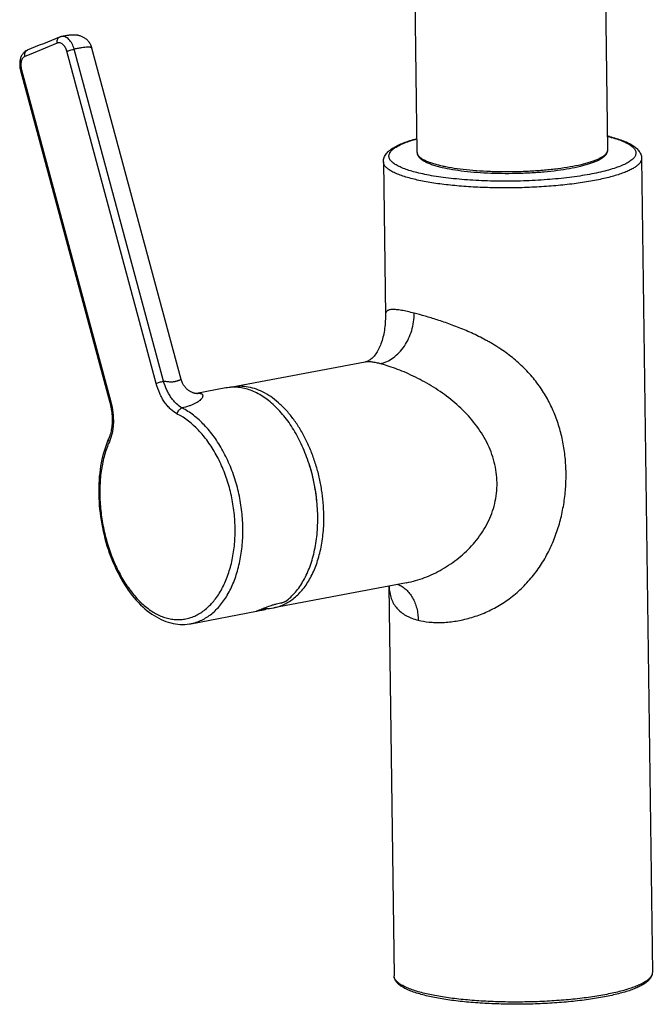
# Model space of a CAD drawing. Header units: millimetres. Extents: x -338 to 402, y -289 to 364.
# Tile 1 of 5: x -229 to -117, y -289 to -114. Entities that reach past the tile are written whole.
import ezdxf

# ---------------------------------------------------------------- set-up
doc = ezdxf.new("R2010")
doc.units = ezdxf.units.MM
doc.header["$LTSCALE"] = 23.1
doc.layers.get('0').update_dxf_attribs({"linetype": 'CONTINUOUS'})

msp = doc.modelspace()

# ---------------------------------------------------------------- linework, layer by layer
at = {"color": 7, "linetype": 'CONTINUOUS'}
for p, q in [((-159.53, -75.01), (-158.7, -137.5)), ((-124.71, -137.05), (-125.53, -74.56)), ((-222.38, -117), (-222.38, -117)), ((-200.72, -178), (-216.61, -118.94)), ((-228.14, -119.35), (-228.14, -119.35)), ((-229.34, -122.92), (-213.42, -182.07)), ((-164.68, -139.19), (-164.32, -166.57)), ((-118.68, -138.59), (-116.77, -283.58)), ((-167.96, -174.87), (-191.61, -179.32)), ((-192.75, -179.48), (-197.98, -180.47)), ((-160.55, -214.18), (-184.22, -218.63)), ((-163.69, -214.77), (-162.77, -284.19)), ((-185.7, -218.84), (-185.67, -218.95)), ((-198.97, -221.46), (-187.3, -219.26))]:
    msp.add_line(p, q, dxfattribs=at)
at = {"color": 9, "linetype": 'CONTINUOUS'}
for p, q in [((-203.85, -178.3), (-219.77, -119.15)), ((-205.17, -178.67), (-221.08, -119.52)), ((-229.16, -122.81), (-213.24, -181.96)), ((-185.95, -218.86), (-185.92, -219))]:
    msp.add_line(p, q, dxfattribs=at)
at = {"color": 7, "linetype": 'CONTINUOUS'}
for points in [[(-222.06, -116.9), (-222.09, -116.91), (-222.18, -116.93), (-222.27, -116.96), (-222.35, -116.99), (-222.38, -117)], [(-216.61, -118.94), (-216.64, -118.85), (-216.69, -118.7), (-216.75, -118.55), (-216.81, -118.4), (-216.89, -118.26), (-216.97, -118.12), (-217.06, -117.98), (-217.16, -117.85), (-217.26, -117.73), (-217.37, -117.61), (-217.48, -117.49), (-217.6, -117.39), (-217.73, -117.29), (-217.85, -117.2), (-217.98, -117.12), (-218.11, -117.05), (-218.24, -116.98), (-218.36, -116.92), (-218.49, -116.87), (-218.61, -116.82), (-218.73, -116.78), (-218.84, -116.75), (-218.95, -116.73), (-219.05, -116.7), (-219.15, -116.68), (-219.26, -116.67), (-219.36, -116.66), (-219.46, -116.64), (-219.56, -116.64), (-219.67, -116.63), (-219.77, -116.63), (-219.88, -116.63), (-219.99, -116.63), (-220.09, -116.63), (-220.2, -116.63), (-220.32, -116.64), (-220.43, -116.65), (-220.55, -116.66), (-220.68, -116.67), (-220.81, -116.69), (-220.96, -116.71), (-221.1, -116.73), (-221.25, -116.75), (-221.41, -116.78), (-221.57, -116.81), (-221.75, -116.84), (-222.06, -116.9)], [(-228.14, -119.35), (-228.18, -119.37), (-228.28, -119.42), (-228.38, -119.47), (-228.48, -119.53), (-228.58, -119.61), (-228.67, -119.68), (-228.76, -119.77), (-228.84, -119.86), (-228.93, -119.96), (-229, -120.07), (-229.07, -120.18), (-229.14, -120.3), (-229.2, -120.42), (-229.26, -120.56), (-229.31, -120.69), (-229.35, -120.83), (-229.39, -120.98), (-229.42, -121.13), (-229.45, -121.28), (-229.47, -121.43), (-229.48, -121.59), (-229.48, -121.74), (-229.48, -121.9), (-229.48, -122.05), (-229.47, -122.21), (-229.45, -122.36), (-229.43, -122.52), (-229.4, -122.67), (-229.36, -122.82), (-229.34, -122.92)], [(-164.32, -166.57), (-164.32, -166.86), (-164.32, -167.21), (-164.34, -167.55), (-164.36, -167.88), (-164.39, -168.22), (-164.42, -168.55), (-164.46, -168.88), (-164.51, -169.2), (-164.57, -169.52), (-164.63, -169.83), (-164.69, -170.14), (-164.77, -170.45), (-164.85, -170.74), (-164.93, -171.04), (-165.03, -171.32), (-165.12, -171.6), (-165.22, -171.86), (-165.33, -172.11), (-165.44, -172.36), (-165.56, -172.59), (-165.67, -172.82), (-165.8, -173.03), (-165.93, -173.24), (-166.06, -173.43), (-166.19, -173.62), (-166.33, -173.79), (-166.47, -173.95), (-166.62, -174.1), (-166.76, -174.23), (-166.9, -174.35), (-167.05, -174.46), (-167.19, -174.56), (-167.34, -174.64), (-167.48, -174.71), (-167.62, -174.77), (-167.75, -174.82), (-167.87, -174.85), (-167.96, -174.87)], [(-198.1, -180.46), (-198.15, -180.45), (-198.21, -180.45), (-198.27, -180.44), (-198.33, -180.42), (-198.4, -180.41), (-198.48, -180.39), (-198.55, -180.36), (-198.64, -180.33), (-198.72, -180.3), (-198.81, -180.26), (-198.9, -180.22), (-198.99, -180.18), (-199.09, -180.12), (-199.19, -180.07), (-199.29, -180), (-199.39, -179.93), (-199.49, -179.85), (-199.6, -179.77), (-199.7, -179.68), (-199.8, -179.58), (-199.9, -179.48), (-200, -179.37), (-200.09, -179.25), (-200.18, -179.13), (-200.27, -179.01), (-200.35, -178.87), (-200.43, -178.74), (-200.5, -178.6), (-200.56, -178.45), (-200.62, -178.3), (-200.68, -178.15), (-200.72, -178)], [(-197.99, -180.47), (-198.02, -180.47), (-198.06, -180.46), (-198.1, -180.46)], [(-197.95, -180.47), (-197.96, -180.47), (-197.97, -180.47), (-197.99, -180.47)], [(-213.42, -182.07), (-213.36, -182.32), (-213.29, -182.63), (-213.22, -182.93), (-213.17, -183.24), (-213.12, -183.54), (-213.08, -183.85), (-213.05, -184.15), (-213.03, -184.44), (-213.01, -184.74), (-213, -185.03), (-213, -185.31), (-213.01, -185.6), (-213.03, -185.88), (-213.05, -186.15), (-213.08, -186.42), (-213.11, -186.68), (-213.16, -186.94), (-213.21, -187.19), (-213.27, -187.44), (-213.33, -187.67), (-213.4, -187.9), (-213.48, -188.12), (-213.56, -188.33)], [(-213.56, -188.33), (-213.83, -188.96), (-214.03, -189.47), (-214.22, -190), (-214.39, -190.54), (-214.55, -191.1), (-214.7, -191.66), (-214.84, -192.24), (-214.96, -192.83), (-215.06, -193.43), (-215.15, -194.03), (-215.23, -194.64), (-215.3, -195.27), (-215.35, -195.89), (-215.38, -196.53), (-215.4, -197.17), (-215.41, -197.81), (-215.41, -198.46), (-215.39, -199.11), (-215.35, -199.77), (-215.31, -200.42), (-215.25, -201.08), (-215.17, -201.74), (-215.09, -202.4), (-214.99, -203.05), (-214.87, -203.71), (-214.75, -204.36), (-214.61, -205.01), (-214.46, -205.66), (-214.29, -206.3), (-214.12, -206.94), (-213.93, -207.58), (-213.73, -208.2), (-213.52, -208.82), (-213.29, -209.44), (-213.06, -210.04), (-212.81, -210.64), (-212.56, -211.22), (-212.29, -211.8), (-212.01, -212.36), (-211.72, -212.92), (-211.42, -213.46), (-211.11, -213.99), (-210.8, -214.51), (-210.47, -215.01), (-210.13, -215.5), (-209.79, -215.97), (-209.44, -216.43), (-209.08, -216.87), (-208.71, -217.3), (-208.33, -217.7), (-207.95, -218.09), (-207.56, -218.46), (-207.17, -218.82), (-206.77, -219.15), (-206.36, -219.46), (-205.95, -219.75), (-205.54, -220.02), (-205.12, -220.27), (-204.7, -220.5), (-204.28, -220.71), (-203.86, -220.9), (-203.43, -221.06), (-203.01, -221.2), (-202.58, -221.32), (-202.16, -221.42), (-201.73, -221.49), (-201.31, -221.55), (-200.89, -221.58), (-200.47, -221.59), (-200.05, -221.58), (-199.63, -221.55), (-199.22, -221.5), (-198.97, -221.46)]]:
    msp.add_lwpolyline(points, dxfattribs=at)
for centre, radius, start, end in [((142.18, -1019.4), 973.26, 111.99854, 112.36439), ((-131.98, -164.89), 31.12, 76.3222, 76.536), ((-131.74, -163.88), 30.08, 75.8474, 76.3229), ((-191.34, -186.98), 7.63, 92.0577, 100.6353), ((-190.22, -186.75), 7.56, 100.6561, 102.4222), ((-205.87, -202.35), 29.47, 3.8159, 17.9577), ((-186.18, -218.97), 0.5, 15.0582, 43.2295), ((-185.63, -211.1), 7.66, 269.2746, 280.6097)]:
    msp.add_arc(centre, radius, start, end, dxfattribs=at)
at = {"color": 9, "linetype": 'CONTINUOUS'}
for centre, radius, start, end in [((148.09, -1035.94), 989.96, 112.00135, 112.36156), ((-131.6, -162.31), 28.48, 75.8446, 76.0455), ((-131.36, -161.34), 27.47, 75.3161, 75.8455), ((-197.41, -183.95), 3.53, 98.9185, 99.2671), ((-178.82, -208.91), 12.24, 233.4202, 234.3681), ((-117.84, -283.59), 1.07, 358.7156, 0.754)]:
    msp.add_arc(centre, radius, start, end, dxfattribs=at)
for points, knots in [([(-222.78, -118.07), (-222.81, -117.96), (-222.84, -117.74), (-222.78, -117.42), (-222.65, -117.19), (-222.51, -117.06), (-222.43, -117.02), (-222.38, -117)], [0, 0, 0, 0, 0.277882, 0.538113, 0.776231, 0.889221, 1, 1, 1, 1]), ([(-219.77, -119.15), (-219.86, -118.81), (-220.05, -118.32), (-220.4, -117.76), (-220.7, -117.41), (-221.02, -117.14), (-221.36, -116.96), (-221.71, -116.87), (-221.95, -116.88), (-222.06, -116.9)], [0, 0, 0, 0, 0.301831, 0.4426, 0.573568, 0.693696, 0.803244, 0.904119, 1, 1, 1, 1]), ([(-221.08, -119.52), (-221.15, -119.27), (-221.28, -118.93), (-221.55, -118.53), (-221.78, -118.3), (-222.02, -118.12), (-222.28, -118.02), (-222.54, -118), (-222.7, -118.04), (-222.78, -118.07)], [0, 0, 0, 0, 0.304057, 0.444701, 0.574528, 0.692844, 0.800751, 0.901448, 1, 1, 1, 1]), ([(-221.08, -119.52), (-220.99, -119.48), (-220.79, -119.41), (-220.46, -119.31), (-220.11, -119.22), (-219.88, -119.17), (-219.77, -119.15)], [0, 0, 0, 0, 0.212112, 0.474296, 0.749824, 1, 1, 1, 1]), ([(-216.61, -118.94), (-216.61, -118.93), (-216.63, -118.9), (-216.69, -118.86), (-216.76, -118.84), (-216.85, -118.82), (-216.97, -118.8), (-217.11, -118.8), (-217.27, -118.8), (-217.53, -118.8), (-217.91, -118.84), (-218.45, -118.91), (-219.08, -119.01), (-219.53, -119.1), (-219.77, -119.15)], [0, 0, 0, 0, 0.014474, 0.032522, 0.055976, 0.085538, 0.121503, 0.164174, 0.213812, 0.270637, 0.4066, 0.573918, 0.774979, 1, 1, 1, 1]), ([(-228.54, -120.42), (-228.62, -120.45), (-228.77, -120.54), (-228.95, -120.75), (-229.1, -121.01), (-229.2, -121.32), (-229.26, -121.67), (-229.28, -122.17), (-229.22, -122.56), (-229.16, -122.81)], [0, 0, 0, 0, 0.093167, 0.194501, 0.306647, 0.430156, 0.563944, 0.705731, 1, 1, 1, 1]), ([(-228.54, -120.42), (-228.57, -120.31), (-228.6, -120.09), (-228.54, -119.77), (-228.41, -119.54), (-228.26, -119.41), (-228.18, -119.37), (-228.14, -119.35)], [0, 0, 0, 0, 0.275735, 0.535055, 0.774032, 0.888022, 1, 1, 1, 1]), ([(-229.16, -122.81), (-229.18, -122.82), (-229.22, -122.84), (-229.27, -122.86), (-229.29, -122.88), (-229.31, -122.89), (-229.33, -122.9), (-229.34, -122.91), (-229.34, -122.92)], [0, 0, 0, 0, 0.407413, 0.572446, 0.710515, 0.821235, 0.904859, 1, 1, 1, 1]), ([(-124.39, -134.77), (-123.97, -134.87), (-123.2, -135.1), (-122.28, -135.43), (-121.63, -135.71), (-121.22, -135.92), (-120.85, -136.13), (-120.53, -136.35), (-120.26, -136.57), (-120.04, -136.79), (-119.88, -137.02), (-119.76, -137.25), (-119.7, -137.48), (-119.69, -137.72), (-119.74, -137.96), (-119.84, -138.19), (-119.99, -138.43), (-120.2, -138.66), (-120.45, -138.88), (-120.76, -139.11), (-121.11, -139.33), (-121.67, -139.64), (-122.5, -140), (-123.63, -140.4), (-124.93, -140.78), (-126.39, -141.14), (-128, -141.46), (-129.73, -141.75), (-132.25, -142.1), (-135.6, -142.42), (-139.77, -142.64), (-144, -142.69), (-148.15, -142.56), (-151.48, -142.3), (-153.98, -142.01), (-155.69, -141.76), (-157.27, -141.47), (-158.28, -141.24), (-158.75, -141.12)], [0, 0, 0, 0, 0.027963, 0.052473, 0.063405, 0.073449, 0.082612, 0.090916, 0.098398, 0.105116, 0.111163, 0.116669, 0.121813, 0.126819, 0.131927, 0.137364, 0.143317, 0.149924, 0.157283, 0.165456, 0.174485, 0.184391, 0.20686, 0.232845, 0.262218, 0.29478, 0.330282, 0.368433, 0.408907, 0.495375, 0.586615, 0.679333, 0.770173, 0.855859, 0.895809, 0.933355, 0.968179, 1, 1, 1, 1]), ([(-158.75, -141.12), (-159.13, -141.03), (-159.84, -140.83), (-160.83, -140.5), (-161.69, -140.16), (-162.4, -139.79), (-162.96, -139.42), (-163.32, -139.08), (-163.52, -138.8), (-163.62, -138.6), (-163.68, -138.39), (-163.7, -138.18), (-163.68, -137.98), (-163.62, -137.77), (-163.51, -137.57), (-163.31, -137.28), (-162.95, -136.93), (-162.39, -136.54), (-161.67, -136.16), (-160.82, -135.8), (-159.82, -135.44), (-159.11, -135.23), (-158.73, -135.13)], [0, 0, 0, 0, 0.096058, 0.182155, 0.257975, 0.32342, 0.378728, 0.424681, 0.444687, 0.463122, 0.480439, 0.497195, 0.514001, 0.531467, 0.550133, 0.570434, 0.61711, 0.673234, 0.739531, 0.816207, 0.903141, 1, 1, 1, 1]), ([(-158.7, -137.5), (-158.7, -137.55), (-158.69, -137.66), (-158.64, -137.82), (-158.56, -137.97), (-158.4, -138.19), (-158.12, -138.45), (-157.69, -138.74), (-157.14, -139.02), (-156.48, -139.28), (-155.72, -139.53), (-155.17, -139.68), (-154.88, -139.76)], [0, 0, 0, 0, 0.033664, 0.068543, 0.105723, 0.146093, 0.238792, 0.350223, 0.48191, 0.634308, 0.807214, 1, 1, 1, 1]), ([(-154.88, -139.76), (-154.6, -139.83), (-154, -139.97), (-152.71, -140.22), (-150.95, -140.49), (-148.68, -140.72), (-146.24, -140.88), (-143.69, -140.96), (-141.1, -140.95), (-138.53, -140.85), (-136.03, -140.68), (-133.66, -140.42), (-131.48, -140.09), (-129.81, -139.76), (-128.61, -139.45), (-127.82, -139.22), (-127.11, -138.98), (-126.48, -138.73), (-125.95, -138.46), (-125.5, -138.2), (-125.15, -137.92), (-124.9, -137.64), (-124.76, -137.39), (-124.71, -137.2), (-124.7, -137.1), (-124.71, -137.05)], [0, 0, 0, 0, 0.028347, 0.058863, 0.12578, 0.199361, 0.278003, 0.359961, 0.443397, 0.526434, 0.607204, 0.683902, 0.754837, 0.818487, 0.847168, 0.873568, 0.897575, 0.919109, 0.938128, 0.954644, 0.968747, 0.980662, 0.990821, 0.995478, 1, 1, 1, 1]), ([(-159.52, -142.24), (-159.91, -142.14), (-160.65, -141.94), (-161.68, -141.6), (-162.57, -141.24), (-163.31, -140.86), (-163.9, -140.47), (-164.28, -140.12), (-164.49, -139.83), (-164.6, -139.62), (-164.66, -139.41), (-164.68, -139.26), (-164.68, -139.19)], [0, 0, 0, 0, 0.192785, 0.365693, 0.51809, 0.649777, 0.761208, 0.853907, 0.894277, 0.931457, 0.966336, 1, 1, 1, 1]), ([(-118.68, -138.59), (-118.68, -138.65), (-118.69, -138.78), (-118.76, -139.04), (-118.9, -139.3), (-119.1, -139.55), (-119.35, -139.81), (-119.77, -140.13), (-120.37, -140.49), (-121.09, -140.85), (-121.93, -141.19), (-122.89, -141.52), (-123.96, -141.83), (-125.14, -142.13), (-126.41, -142.41), (-128.28, -142.76), (-130.8, -143.14), (-134, -143.49), (-137.39, -143.73), (-140.87, -143.85), (-144.38, -143.87), (-147.82, -143.76), (-151.12, -143.55), (-154.19, -143.23), (-156.58, -142.87), (-158.32, -142.53), (-159.13, -142.34), (-159.52, -142.24)], [0, 0, 0, 0, 0.004522, 0.009178, 0.019338, 0.025051, 0.031268, 0.045371, 0.061886, 0.080904, 0.102438, 0.126445, 0.152844, 0.181525, 0.212355, 0.245179, 0.316113, 0.39281, 0.473578, 0.556613, 0.640047, 0.722003, 0.800644, 0.874223, 0.941138, 0.971654, 1, 1, 1, 1]), ([(-165.3, -175.14), (-164.89, -175.07), (-164.05, -174.8), (-162.89, -174.12), (-161.83, -173.19), (-160.9, -172.04), (-160.15, -170.71), (-159.6, -169.25), (-159.26, -167.72), (-159.19, -166.68), (-159.2, -166.17)], [0, 0, 0, 0, 0.10829, 0.222415, 0.342871, 0.469107, 0.59988, 0.733358, 0.867448, 1, 1, 1, 1]), ([(-159.2, -166.17), (-159.6, -166.06), (-160.35, -165.88), (-161.26, -165.7), (-161.92, -165.59), (-162.34, -165.54), (-162.73, -165.51), (-163.07, -165.5), (-163.37, -165.52), (-163.64, -165.57), (-163.86, -165.65), (-164.03, -165.76), (-164.17, -165.92), (-164.26, -166.1), (-164.31, -166.32), (-164.32, -166.48), (-164.32, -166.57)], [0, 0, 0, 0, 0.213077, 0.397987, 0.479419, 0.553331, 0.619696, 0.678598, 0.730303, 0.775364, 0.814772, 0.850131, 0.883751, 0.91836, 0.95649, 1, 1, 1, 1]), ([(-158.48, -220.84), (-157.85, -221), (-156.85, -221.17), (-155.47, -221.26), (-154.36, -221.26), (-153.21, -221.19), (-152.02, -221.05), (-150.8, -220.83), (-149.56, -220.54), (-148.31, -220.16), (-147.06, -219.7), (-145.82, -219.16), (-144.6, -218.53), (-143.4, -217.82), (-142.25, -217.02), (-141.14, -216.15), (-140.08, -215.21), (-139.09, -214.19), (-138.16, -213.12), (-137.29, -211.99), (-136.49, -210.81), (-135.76, -209.59), (-135.1, -208.33), (-134.51, -207.03), (-133.81, -205.26), (-133.11, -203), (-132.62, -200.69), (-132.35, -198.82), (-132.22, -197.42), (-132.14, -196.01), (-132.13, -194.15), (-132.26, -191.84), (-132.66, -189.11), (-133.32, -186.45), (-134.09, -184.3), (-134.83, -182.64), (-135.46, -181.43), (-136.15, -180.26), (-136.91, -179.12), (-137.74, -178.02), (-138.64, -176.96), (-139.6, -175.95), (-140.62, -174.98), (-141.7, -174.07), (-142.83, -173.21), (-143.81, -172.54), (-144.61, -172.02), (-145.22, -171.65), (-145.84, -171.29), (-146.67, -170.83), (-147.71, -170.29), (-148.98, -169.69), (-150.64, -168.96), (-152.67, -168.17), (-154.67, -167.48), (-156.18, -167.01), (-157.55, -166.6), (-158.55, -166.33), (-159.2, -166.17)], [0, 0, 0, 0, 0.022979, 0.035379, 0.048356, 0.061883, 0.07592, 0.090425, 0.105348, 0.120639, 0.136247, 0.15212, 0.168208, 0.184468, 0.200858, 0.217347, 0.233905, 0.250512, 0.267152, 0.283812, 0.300484, 0.317162, 0.333841, 0.350515, 0.36718, 0.400453, 0.43362, 0.450151, 0.466634, 0.483064, 0.499435, 0.531972, 0.564241, 0.59627, 0.628139, 0.644059, 0.659991, 0.675959, 0.691987, 0.708096, 0.724304, 0.740626, 0.757064, 0.773615, 0.790261, 0.80697, 0.815336, 0.8237, 0.832054, 0.840391, 0.856977, 0.873383, 0.889529, 0.920716, 0.949901, 0.963559, 0.976504, 1, 1, 1, 1]), ([(-165.3, -175.14), (-165.58, -175.07), (-166.09, -174.96), (-166.81, -174.84), (-167.42, -174.81), (-167.79, -174.84), (-167.96, -174.87)], [0, 0, 0, 0, 0.318583, 0.589399, 0.813554, 1, 1, 1, 1]), ([(-160.55, -214.18), (-160.01, -214.07), (-158.93, -213.81), (-157.33, -213.27), (-155.74, -212.59), (-153.66, -211.5), (-151.19, -209.82), (-149.01, -207.75), (-147.51, -205.86), (-146.52, -204.32), (-145.69, -202.69), (-145.06, -200.96), (-144.63, -199.16), (-144.42, -197.31), (-144.44, -195.44), (-144.69, -193.58), (-145.16, -191.75), (-145.84, -189.98), (-146.7, -188.29), (-148.07, -186.14), (-150.13, -183.7), (-152.99, -181.18), (-156.09, -179.07), (-158.8, -177.61), (-160.96, -176.64), (-162.5, -176.02), (-163.94, -175.52), (-164.86, -175.25), (-165.3, -175.14)], [0, 0, 0, 0, 0.028348, 0.057676, 0.087668, 0.118122, 0.179865, 0.242323, 0.273774, 0.305343, 0.337031, 0.368848, 0.400816, 0.43295, 0.46526, 0.497749, 0.530412, 0.563228, 0.596168, 0.629199, 0.695328, 0.761339, 0.826704, 0.890378, 0.920914, 0.949898, 0.976565, 1, 1, 1, 1]), ([(-205.17, -178.67), (-205.08, -178.63), (-204.87, -178.56), (-204.55, -178.46), (-204.2, -178.37), (-203.97, -178.32), (-203.85, -178.3)], [0, 0, 0, 0, 0.212112, 0.474296, 0.749824, 1, 1, 1, 1]), ([(-201.4, -184.12), (-201.83, -183.9), (-202.45, -183.44), (-203.17, -182.69), (-203.68, -182.02), (-204.14, -181.27), (-204.69, -180.17), (-205, -179.28), (-205.17, -178.67)], [0, 0, 0, 0, 0.215863, 0.333586, 0.457546, 0.587169, 0.721572, 1, 1, 1, 1]), ([(-200.73, -177.97), (-200.73, -177.97), (-200.73, -177.98), (-200.75, -177.99), (-200.78, -178.01), (-200.83, -178.04), (-200.91, -178.08), (-201.01, -178.12), (-201.14, -178.16), (-201.28, -178.21), (-201.46, -178.27), (-201.65, -178.32), (-201.88, -178.37), (-202.14, -178.41), (-202.43, -178.44), (-202.75, -178.44), (-203.1, -178.4), (-203.47, -178.35), (-203.73, -178.31), (-203.85, -178.3)], [0, 0, 0, 0, 0.002141, 0.005691, 0.018042, 0.037613, 0.064278, 0.098021, 0.138942, 0.187216, 0.243079, 0.306799, 0.378684, 0.459198, 0.549368, 0.650638, 0.761692, 0.879038, 1, 1, 1, 1]), ([(-200.54, -183.05), (-200.91, -182.85), (-201.44, -182.45), (-202.06, -181.8), (-202.5, -181.21), (-202.91, -180.55), (-203.4, -179.6), (-203.69, -178.83), (-203.85, -178.3)], [0, 0, 0, 0, 0.213844, 0.33126, 0.455337, 0.58541, 0.720447, 1, 1, 1, 1]), ([(-197.95, -180.46), (-197.84, -180.45), (-197.63, -180.42), (-197.38, -180.43), (-197.21, -180.47), (-197.08, -180.51), (-196.98, -180.58), (-196.91, -180.68), (-196.87, -180.78), (-196.86, -180.94), (-196.92, -181.14), (-197.05, -181.36), (-197.25, -181.58), (-197.53, -181.82), (-197.87, -182.06), (-198.29, -182.28), (-198.77, -182.5), (-199.52, -182.78), (-200.12, -182.94), (-200.54, -183.05)], [0, 0, 0, 0, 0.060346, 0.109219, 0.129805, 0.148139, 0.179432, 0.193598, 0.207579, 0.237303, 0.272628, 0.315832, 0.368218, 0.430393, 0.502481, 0.584535, 0.676583, 0.777723, 1, 1, 1, 1]), ([(-213.24, -181.96), (-213.08, -182.58), (-212.83, -183.84), (-212.76, -185.42), (-212.85, -186.64), (-213.04, -187.77), (-213.29, -188.57), (-213.51, -189.06)], [0, 0, 0, 0, 0.266944, 0.528898, 0.654916, 0.776042, 1, 1, 1, 1]), ([(-213.24, -181.96), (-213.27, -181.97), (-213.31, -181.99), (-213.35, -182.01), (-213.38, -182.03), (-213.4, -182.04), (-213.42, -182.05), (-213.43, -182.06), (-213.42, -182.07)], [0, 0, 0, 0, 0.407409, 0.572441, 0.710509, 0.82123, 0.904855, 1, 1, 1, 1]), ([(-201.4, -184.12), (-201.38, -184), (-201.31, -183.75), (-201.15, -183.47), (-200.98, -183.29), (-200.8, -183.14), (-200.64, -183.07), (-200.54, -183.05)], [0, 0, 0, 0, 0.260288, 0.525961, 0.654763, 0.77772, 1, 1, 1, 1]), ([(-197.49, -221.02), (-197.18, -220.89), (-196.56, -220.59), (-195.37, -219.83), (-193.99, -218.56), (-192.57, -216.63), (-191.41, -214.34), (-190.52, -211.73), (-189.94, -208.87), (-189.67, -205.83), (-189.74, -202.69), (-190.14, -199.53), (-190.86, -196.43), (-191.89, -193.46), (-193.2, -190.7), (-194.51, -188.6), (-195.67, -187.09), (-196.86, -185.76), (-198.43, -184.33), (-199.83, -183.42), (-200.54, -183.05)], [0, 0, 0, 0, 0.02275, 0.046154, 0.09548, 0.148926, 0.206796, 0.268934, 0.334838, 0.40376, 0.474782, 0.546885, 0.619003, 0.690077, 0.759104, 0.825195, 0.856923, 0.887667, 0.945972, 1, 1, 1, 1]), ([(-198.52, -220.2), (-198.23, -220.08), (-197.64, -219.8), (-196.51, -219.07), (-195.47, -218.13), (-194.56, -217.01), (-193.67, -215.71), (-192.73, -213.86), (-191.88, -211.38), (-191.31, -208.66), (-191.06, -205.78), (-191.12, -202.79), (-191.49, -199.78), (-192.18, -196.83), (-193.16, -194), (-194.41, -191.38), (-195.66, -189.39), (-196.76, -187.96), (-198.39, -186.13), (-200, -184.84), (-201.4, -184.12)], [0, 0, 0, 0, 0.02276, 0.046177, 0.095528, 0.121743, 0.149046, 0.206926, 0.26907, 0.33498, 0.403912, 0.474952, 0.54708, 0.619227, 0.69033, 0.759383, 0.825497, 0.857236, 0.887991, 1, 1, 1, 1]), ([(-213.51, -189.06), (-213.85, -189.82), (-214.43, -191.45), (-214.98, -194.07), (-215.24, -196.89), (-215.21, -199.83), (-214.88, -202.83), (-214.28, -205.8), (-213.41, -208.68), (-212.31, -211.39), (-210.98, -213.86), (-209.47, -216.03), (-208.06, -217.58), (-206.86, -218.6), (-205.68, -219.45), (-204.43, -220.1), (-203.15, -220.51), (-202.2, -220.7), (-201.26, -220.76), (-200.32, -220.7), (-199.41, -220.52), (-198.81, -220.32), (-198.52, -220.2)], [0, 0, 0, 0, 0.061054, 0.126489, 0.195698, 0.267785, 0.341644, 0.416047, 0.489719, 0.561425, 0.630052, 0.694701, 0.754782, 0.783058, 0.810168, 0.861098, 0.885226, 0.908663, 0.93162, 0.954331, 0.977043, 1, 1, 1, 1]), ([(-213.51, -189.06), (-213.54, -189.01), (-213.6, -188.92), (-213.66, -188.77), (-213.67, -188.63), (-213.65, -188.54), (-213.63, -188.5)], [0, 0, 0, 0, 0.287959, 0.547058, 0.781038, 1, 1, 1, 1]), ([(-163.68, -214.77), (-163.66, -215.16), (-163.58, -215.9), (-163.31, -216.97), (-162.89, -217.91), (-162.3, -218.74), (-161.55, -219.45), (-160.82, -219.93), (-160.17, -220.26), (-159.45, -220.57), (-158.87, -220.74), (-158.48, -220.84)], [0, 0, 0, 0, 0.134729, 0.259199, 0.376746, 0.491422, 0.607744, 0.729634, 0.793589, 0.85986, 1, 1, 1, 1]), ([(-162.09, -214.46), (-161.82, -214.57), (-161.31, -214.85), (-160.61, -215.39), (-159.99, -216.07), (-159.46, -216.86), (-159.04, -217.76), (-158.73, -218.73), (-158.53, -219.77), (-158.49, -220.48), (-158.48, -220.84)], [0, 0, 0, 0, 0.11122, 0.225086, 0.342738, 0.464946, 0.591987, 0.723836, 0.860085, 1, 1, 1, 1]), ([(-185.89, -218.65), (-185.9, -218.69), (-185.91, -218.76), (-185.94, -218.83), (-185.95, -218.86)], [0, 0, 0, 0, 0.449451, 1, 1, 1, 1]), ([(-185.95, -218.86), (-185.92, -218.85), (-185.86, -218.84), (-185.79, -218.83), (-185.74, -218.83), (-185.72, -218.83), (-185.7, -218.83), (-185.7, -218.83), (-185.7, -218.84)], [0, 0, 0, 0, 0.403314, 0.714912, 0.829729, 0.914917, 0.970236, 1, 1, 1, 1]), ([(-198.96, -221.45), (-198.83, -221.43), (-198.33, -221.32), (-197.84, -221.16), (-197.49, -221.02)], [0, 0, 0, 0, 0.248487, 1, 1, 1, 1]), ([(-116.77, -283.62), (-116.78, -283.68), (-116.79, -283.81), (-116.87, -284.08), (-117.02, -284.33), (-117.22, -284.58), (-117.48, -284.84), (-117.9, -285.16), (-118.51, -285.52), (-119.24, -285.87), (-120.09, -286.21), (-121.06, -286.54), (-122.14, -286.85), (-123.31, -287.15), (-124.59, -287.42), (-126.46, -287.77), (-128.97, -288.15), (-132.17, -288.49), (-135.55, -288.72), (-139.03, -288.85), (-142.52, -288.86), (-145.95, -288.76), (-149.24, -288.54), (-152.3, -288.22), (-154.68, -287.86), (-156.41, -287.52), (-157.22, -287.34), (-157.61, -287.24)], [0, 0, 0, 0, 0.004528, 0.009215, 0.019492, 0.025281, 0.031581, 0.04586, 0.06255, 0.081734, 0.103419, 0.127558, 0.154069, 0.182841, 0.213741, 0.246614, 0.317584, 0.39424, 0.474903, 0.55778, 0.64102, 0.72276, 0.80118, 0.87455, 0.941282, 0.971721, 1, 1, 1, 1]), ([(-157.61, -287.24), (-158, -287.14), (-158.74, -286.94), (-159.77, -286.6), (-160.66, -286.24), (-161.4, -285.86), (-161.99, -285.47), (-162.37, -285.11), (-162.58, -284.82), (-162.69, -284.61), (-162.75, -284.4), (-162.77, -284.26), (-162.77, -284.19)], [0, 0, 0, 0, 0.192785, 0.365693, 0.51809, 0.649777, 0.761208, 0.853907, 0.894277, 0.931457, 0.966336, 1, 1, 1, 1])]:
    msp.add_open_spline(points, degree=3, knots=knots, dxfattribs=at)
at = {"color": 7, "linetype": 'CONTINUOUS'}
for points, knots in [([(-124.38, -134.71), (-123.98, -134.81), (-123.23, -135.02), (-122.17, -135.37), (-121.24, -135.75), (-120.44, -136.16), (-119.75, -136.63), (-119.28, -137.08), (-119, -137.5), (-118.83, -137.83), (-118.71, -138.2), (-118.69, -138.46), (-118.68, -138.59)], [0, 0, 0, 0, 0.167439, 0.319366, 0.456048, 0.578599, 0.689488, 0.793065, 0.844041, 0.895385, 0.947421, 1, 1, 1, 1]), ([(-164.68, -139.19), (-164.68, -139.06), (-164.66, -138.79), (-164.55, -138.41), (-164.38, -138.06), (-164.08, -137.63), (-163.6, -137.15), (-162.89, -136.66), (-162.04, -136.21), (-161.06, -135.8), (-159.95, -135.41), (-159.15, -135.18), (-158.74, -135.07)], [0, 0, 0, 0, 0.051826, 0.103099, 0.153668, 0.20393, 0.306475, 0.417044, 0.539971, 0.677598, 0.830905, 1, 1, 1, 1]), ([(-158.7, -137.5), (-158.7, -137.58), (-158.68, -137.73), (-158.62, -137.95), (-158.51, -138.16), (-158.37, -138.35), (-158.21, -138.53), (-157.94, -138.77), (-157.53, -139.04), (-156.96, -139.33), (-156.29, -139.61), (-155.52, -139.86), (-154.96, -140.01), (-154.67, -140.09)], [0, 0, 0, 0, 0.044995, 0.089975, 0.135538, 0.182097, 0.23041, 0.281174, 0.39217, 0.518425, 0.661557, 0.82212, 1, 1, 1, 1]), ([(-154.67, -140.09), (-154.08, -140.24), (-152.81, -140.5), (-150.78, -140.81), (-148.53, -141.04), (-146.13, -141.2), (-143.62, -141.27), (-141.07, -141.26), (-138.53, -141.17), (-136.07, -140.99), (-133.74, -140.74), (-131.59, -140.41), (-129.94, -140.08), (-128.76, -139.78), (-127.97, -139.54), (-127.27, -139.3), (-126.64, -139.04), (-126.09, -138.77), (-125.63, -138.48), (-125.25, -138.18), (-124.99, -137.89), (-124.85, -137.65), (-124.76, -137.46), (-124.71, -137.26), (-124.7, -137.12), (-124.71, -137.05)], [0, 0, 0, 0, 0.058421, 0.124601, 0.197243, 0.274806, 0.355591, 0.437798, 0.519583, 0.599116, 0.674634, 0.744503, 0.807284, 0.835644, 0.861829, 0.885765, 0.907421, 0.926832, 0.944125, 0.959567, 0.973612, 0.980317, 0.98692, 0.993451, 1, 1, 1, 1]), ([(-175.29, -202.16), (-175.31, -200.64), (-175.51, -198.34), (-176.1, -195.34), (-176.7, -193.13), (-177.44, -190.99), (-178.33, -188.96), (-179.34, -187.06), (-180.47, -185.32), (-181.69, -183.76), (-183, -182.4), (-184.37, -181.26), (-185.8, -180.35), (-187.25, -179.69), (-188.72, -179.28), (-190.19, -179.14), (-191.15, -179.23), (-191.61, -179.32)], [0, 0, 0, 0, 0.146542, 0.220528, 0.294145, 0.366791, 0.437891, 0.506921, 0.573419, 0.637014, 0.697446, 0.754597, 0.808514, 0.859444, 0.907849, 0.954412, 1, 1, 1, 1]), ([(-182.07, -217.45), (-181.76, -217.22), (-181.16, -216.72), (-180.33, -215.85), (-179.57, -214.86), (-178.63, -213.34), (-177.66, -211.18), (-176.85, -208.28), (-176.41, -205.13), (-176.33, -201.8), (-176.63, -198.4), (-177.28, -195.02), (-178.29, -191.76), (-179.6, -188.72), (-181.19, -185.98), (-183.02, -183.63), (-184.73, -182.01), (-186.16, -180.98), (-187.24, -180.36), (-188.33, -179.89), (-189.43, -179.55), (-190.52, -179.37), (-191.25, -179.34), (-191.61, -179.36)], [0, 0, 0, 0, 0.024598, 0.050186, 0.076889, 0.104783, 0.164199, 0.228339, 0.296574, 0.367934, 0.441223, 0.515115, 0.588244, 0.659296, 0.727096, 0.790707, 0.849547, 0.877158, 0.90359, 0.928933, 0.953322, 0.976936, 1, 1, 1, 1]), ([(-184.22, -218.63), (-183.89, -218.57), (-183.24, -218.4), (-182.31, -218.02), (-181.4, -217.52), (-180.24, -216.67), (-178.91, -215.3), (-177.59, -213.26), (-176.54, -210.86), (-175.79, -208.16), (-175.35, -205.22), (-175.27, -203.2), (-175.29, -202.16)], [0, 0, 0, 0, 0.049224, 0.098971, 0.149736, 0.201959, 0.312018, 0.431295, 0.560492, 0.699241, 0.846345, 1, 1, 1, 1]), ([(-187.31, -219.25), (-187.31, -219.24), (-187.3, -219.24), (-187.29, -219.23), (-187.27, -219.22), (-187.23, -219.2), (-187.16, -219.17), (-187.09, -219.14), (-186.99, -219.1), (-186.88, -219.05), (-186.81, -219.02), (-186.76, -219)], [0, 0, 0, 0, 0.007348, 0.020929, 0.07059, 0.151207, 0.262613, 0.404199, 0.57508, 0.77417, 1, 1, 1, 1]), ([(-185.92, -219), (-186.13, -219.04), (-186.49, -219.11), (-186.85, -219.18), (-187.01, -219.21)], [0, 0, 0, 0, 0.577726, 1, 1, 1, 1]), ([(-186.76, -219), (-186.48, -218.89), (-185.85, -218.63), (-185.02, -218.32), (-184.29, -218.08), (-183.75, -217.92), (-183.25, -217.8), (-182.93, -217.74), (-182.79, -217.72)], [0, 0, 0, 0, 0.218427, 0.491024, 0.632158, 0.767992, 0.892428, 1, 1, 1, 1]), ([(-185.67, -218.95), (-185.67, -218.95), (-185.67, -218.95), (-185.67, -218.95), (-185.68, -218.95), (-185.68, -218.95), (-185.69, -218.96), (-185.71, -218.96), (-185.74, -218.96), (-185.77, -218.97), (-185.81, -218.98), (-185.86, -218.99), (-185.9, -219), (-185.92, -219)], [0, 0, 0, 0, 0.004558, 0.01731, 0.038491, 0.068048, 0.105895, 0.151885, 0.267486, 0.412888, 0.585537, 0.782488, 1, 1, 1, 1]), ([(-182.79, -217.72), (-182.73, -217.72), (-182.6, -217.69), (-182.41, -217.62), (-182.25, -217.56), (-182.14, -217.5), (-182.09, -217.47), (-182.07, -217.45)], [0, 0, 0, 0, 0.230959, 0.506681, 0.778293, 0.897847, 1, 1, 1, 1]), ([(-187.01, -219.21), (-187.05, -219.21), (-187.11, -219.23), (-187.18, -219.24), (-187.23, -219.24), (-187.26, -219.25), (-187.28, -219.25), (-187.3, -219.25), (-187.31, -219.25), (-187.31, -219.25)], [0, 0, 0, 0, 0.427991, 0.598152, 0.738382, 0.848328, 0.927847, 0.97733, 1, 1, 1, 1]), ([(-116.77, -283.58), (-116.77, -283.67), (-116.79, -283.85), (-116.85, -284.12), (-116.96, -284.37), (-117.16, -284.7), (-117.5, -285.08), (-118.01, -285.49), (-118.64, -285.87), (-119.37, -286.24), (-120.22, -286.58), (-121.18, -286.92), (-122.24, -287.23), (-123.4, -287.53), (-124.66, -287.8), (-126.5, -288.16), (-128.98, -288.53), (-132.14, -288.87), (-135.48, -289.11), (-138.92, -289.24), (-142.37, -289.25), (-145.77, -289.15), (-149.02, -288.94), (-152.06, -288.63), (-154.43, -288.27), (-156.15, -287.93), (-156.95, -287.75), (-157.34, -287.65)], [0, 0, 0, 0, 0.006397, 0.012794, 0.01927, 0.025867, 0.039752, 0.055092, 0.072326, 0.091707, 0.113354, 0.137295, 0.163496, 0.191881, 0.222339, 0.254733, 0.324682, 0.400288, 0.479912, 0.561789, 0.644085, 0.724956, 0.802598, 0.875307, 0.941541, 0.971812, 1, 1, 1, 1]), ([(-157.34, -287.65), (-157.73, -287.55), (-158.48, -287.35), (-159.52, -287), (-160.43, -286.63), (-161.21, -286.24), (-161.75, -285.87), (-162.11, -285.55), (-162.33, -285.31), (-162.52, -285.05), (-162.66, -284.78), (-162.75, -284.49), (-162.77, -284.29), (-162.77, -284.19)], [0, 0, 0, 0, 0.178908, 0.340324, 0.484094, 0.61072, 0.721739, 0.772346, 0.820376, 0.866506, 0.911471, 0.955799, 1, 1, 1, 1])]:
    msp.add_open_spline(points, degree=3, knots=knots, dxfattribs=at)

doc.saveas('drawing.dxf')
